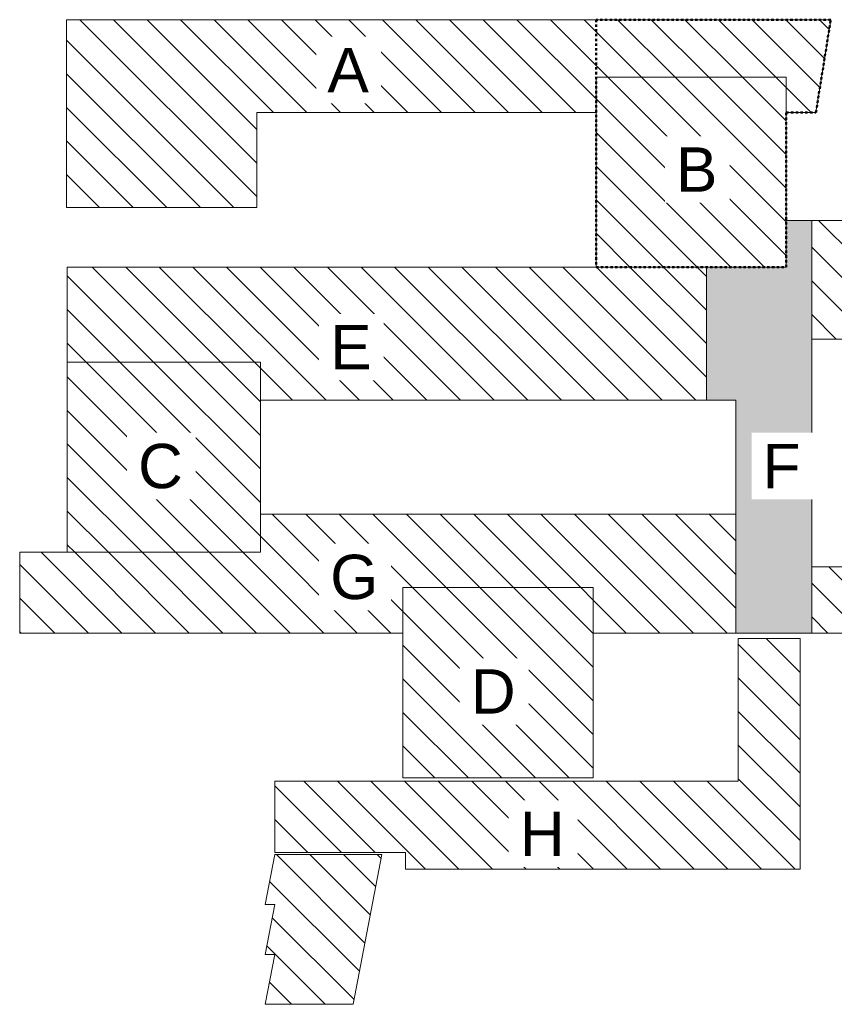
# Model space of a CAD drawing. Header units: centimetres. Extents: x -1631 to 21770, y -8842 to 3590.
# Tile 132 of 133: x 3644 to 13925, y -8842 to 3590. Entities that reach past the tile are written whole.
import ezdxf

# ---------------------------------------------------------------- set-up
doc = ezdxf.new("R2010")
doc.units = ezdxf.units.CM
doc.linetypes.add('Dash', pattern=[60, 30, -30])
for name, color, linetype, lineweight in [('A-DETL', 90, 'Continuous', 9), ('A-DETL-GENF', 92, 'Continuous', 9), ('A-DETL-MEDM', 33, 'Continuous', 13), ('A-DETL-WIDE', 214, 'Continuous', 18), ('G-ANNO-TEXT', 231, 'Continuous', 13)]:
    doc.layers.add(name, color=color, linetype=linetype, lineweight=lineweight)
doc.styles.add('Arial_14', font='arial.ttf', dxfattribs={"height": 560})
pattern_1 = [(315, (12234.72, 0), (212.132, 212.132), [])]

msp = doc.modelspace()

# ---------------------------------------------------------------- hatches: boundary and pattern name
at = {"layer": 'A-DETL-GENF', "lineweight": 18}
h = msp.add_hatch(dxfattribs=at)
h.set_pattern_fill('FP_1', color=10, style=0, pattern_type=2)
h.set_pattern_definition(pattern_1)
h.paths.add_polyline_path([(20210.27, 757.99), (21770.27, 757.99), (21770.27, 3157.99), (20210.27, 3157.99), (20210.27, 1053.99)], flags=0)
h.paths.add_polyline_path([(4236.27, 1219.99), (6636.27, 1219.99), (6636.27, 2419.99), (10918.27, 2419.99), (10918.27, 2864.99), (13318.27, 2864.99), (13318.27, 2419.99), (13693.36, 2419.99), (13879.87, 3589.99), (4236.27, 3589.99), (4236.27, 2419.99)], flags=0)
h = msp.add_hatch(dxfattribs=at)
h.set_pattern_fill('FP_1', color=10, style=0, pattern_type=2)
h.set_pattern_definition(pattern_1)
h.paths.add_polyline_path([(8481.27, -5981.01), (10881.27, -5981.01), (10881.27, -3581.01), (8481.27, -3581.01), (8481.27, -4882.23)], flags=0)
h.paths.add_polyline_path([(4244.27, -3135.01), (6681.27, -3135.01), (6681.27, -735.01), (4244.27, -735.01), (4244.27, -2655.01)], flags=0)
h.paths.add_polyline_path([(10918.27, 464.99), (13318.27, 464.99), (13318.27, 2864.99), (10918.27, 2864.99), (10918.27, 2419.99)], flags=0)
h = msp.add_hatch(dxfattribs=at)
h.set_pattern_fill('FP_1', color=10, style=0, pattern_type=2)
h.set_pattern_definition(pattern_1)
h.paths.add_polyline_path([(6863.27, -8842.01), (7853.27, -8842.01), (8213.27, -6952.01), (6863.27, -6952.01), (6743.27, -7582.01), (6863.27, -7582.01), (6743.27, -8212.01), (6863.27, -8212.01), (6743.27, -8842.01)], flags=0)
h.paths.add_polyline_path([(21380.27, -7423.01), (21380.27, -469.01), (21290.27, -469.01), (21290.27, 757.99), (20210.27, 757.99), (20210.27, 1053.99), (13640.27, 1053.99), (13640.27, -442.01), (16040.27, -442.01), (16040.27, -3319.01), (13640.27, -3319.01), (13640.27, -4155.01), (16040.27, -4155.01), (16040.27, -7423.01), (17510.27, -7423.01), (17510.27, -4573.01), (19910.27, -4573.01), (19910.27, -7423.01)], flags=0)
h.paths.add_polyline_path([(12681.27, -7135.01), (13493.27, -7135.01), (13493.27, -4225.01), (12713.27, -4225.01), (12713.27, -6025.01), (6863.27, -6025.01), (6863.27, -6925.01), (8513.27, -6925.01), (8513.27, -7135.01), (12311.27, -7135.01)], flags=0)
h.paths.add_polyline_path([(10881.27, -4155.01), (12681.27, -4155.01), (12681.27, -2655.01), (6681.27, -2655.01), (6681.27, -3135.01), (3644.27, -3135.01), (3644.27, -4155.01), (8481.27, -4155.01), (8481.27, -3581.01), (10881.27, -3581.01)], flags=0)
h.paths.add_polyline_path([(17510.27, -3346.01), (17510.27, -288.01), (19910.27, -288.01), (19910.27, -3346.01)], flags=0)
h.paths.add_polyline_path([(12311.27, -1215.01), (12311.27, 464.99), (4244.27, 464.99), (4244.27, -735.01), (6681.27, -735.01), (6681.27, -1215.01)], flags=0)
at = {"layer": 'A-DETL-GENF'}
msp.add_hatch(color=255, dxfattribs=at).paths.add_polyline_path([(13640.27, -4155.01), (13640.27, 1053.99), (13318.27, 1053.99), (13318.27, 464.99), (12311.27, 464.99), (12311.27, -1215.01), (12681.27, -1215.01), (12681.27, -4155.01), (13318.27, -4155.01)], flags=0)

# ---------------------------------------------------------------- linework, layer by layer
at = {"layer": 'A-DETL', "linetype": 'Dash', "lineweight": 50}
for p, q in [((10918.27, 3589.99), (10918.27, 464.99)), ((13879.87, 3589.99), (10918.27, 3589.99)), ((13693.36, 2419.99), (13879.87, 3589.99)), ((13318.27, 464.99), (13318.27, 2419.99)), ((13318.27, 2419.99), (13693.36, 2419.99)), ((10918.27, 464.99), (13318.27, 464.99))]:
    msp.add_line(p, q, dxfattribs=at)
at = {"layer": 'A-DETL-MEDM', "lineweight": 9}
for p, q in [((13879.87, 3589.99), (4236.27, 3589.99)), ((4236.27, 3589.99), (4236.27, 1219.99)), ((13693.36, 2419.99), (13879.87, 3589.99)), ((10918.27, 2419.99), (10918.27, 2864.99)), ((10918.27, 2864.99), (13318.27, 2864.99)), ((13318.27, 2864.99), (13318.27, 2419.99)), ((6636.27, 1219.99), (6636.27, 2419.99)), ((6636.27, 2419.99), (10918.27, 2419.99)), ((13318.27, 2419.99), (13693.36, 2419.99)), ((4236.27, 1219.99), (6636.27, 1219.99)), ((13640.27, 1053.99), (13318.27, 1053.99)), ((13318.27, 1053.99), (13318.27, 464.99)), ((20210.27, 1053.99), (13318.27, 1053.99)), ((13318.27, 1053.99), (13318.27, 464.99)), ((13640.27, -4155.01), (13640.27, 1053.99)), ((13318.27, 464.99), (4244.27, 464.99)), ((4244.27, 464.99), (4244.27, -735.01)), ((13318.27, 464.99), (12311.27, 464.99)), ((12311.27, 464.99), (12311.27, -1215.01)), ((13640.27, -3319.01), (13640.27, -442.01)), ((13640.27, -442.01), (16040.27, -442.01)), ((4244.27, -735.01), (6681.27, -735.01)), ((6681.27, -735.01), (6681.27, -1215.01)), ((6681.27, -1215.01), (12681.27, -1215.01)), ((12311.27, -1215.01), (12681.27, -1215.01)), ((12681.27, -1215.01), (12681.27, -4155.01)), ((12681.27, -1215.01), (12681.27, -2655.01)), ((6681.27, -2655.01), (6681.27, -3135.01)), ((12681.27, -2655.01), (6681.27, -2655.01)), ((6681.27, -3135.01), (3644.27, -3135.01)), ((3644.27, -3135.01), (3644.27, -4155.01)), ((16040.27, -3319.01), (13640.27, -3319.01)), ((8481.27, -4155.01), (8481.27, -3581.01)), ((8481.27, -3581.01), (10881.27, -3581.01)), ((10881.27, -3581.01), (10881.27, -4155.01)), ((3644.27, -4155.01), (8481.27, -4155.01)), ((10881.27, -4155.01), (16040.27, -4155.01)), ((12681.27, -4155.01), (13640.27, -4155.01)), ((13493.27, -4225.01), (12713.27, -4225.01)), ((12713.27, -4225.01), (12713.27, -6025.01)), ((13493.27, -7135.01), (13493.27, -4225.01)), ((12713.27, -6025.01), (6863.27, -6025.01)), ((6863.27, -6025.01), (6863.27, -6925.01)), ((6863.27, -6952.01), (6743.27, -7582.01)), ((6863.27, -6925.01), (8513.27, -6925.01)), ((8213.27, -6952.01), (6863.27, -6952.01)), ((7853.27, -8842.01), (8213.27, -6952.01)), ((8513.27, -6925.01), (8513.27, -7135.01)), ((8513.27, -7135.01), (13493.27, -7135.01)), ((6743.27, -7582.01), (6863.27, -7582.01)), ((6863.27, -7582.01), (6743.27, -8212.01)), ((6743.27, -8212.01), (6863.27, -8212.01)), ((6863.27, -8212.01), (6743.27, -8842.01)), ((6743.27, -8842.01), (7853.27, -8842.01))]:
    msp.add_line(p, q, dxfattribs=at)
at = {"layer": 'A-DETL-WIDE'}
for p, q in [((10918.27, 2864.99), (10918.27, 464.99)), ((13318.27, 2864.99), (10918.27, 2864.99)), ((13318.27, 464.99), (13318.27, 2864.99)), ((10918.27, 464.99), (13318.27, 464.99)), ((6681.27, -735.01), (4244.27, -735.01)), ((4244.27, -735.01), (4244.27, -3135.01)), ((6681.27, -3135.01), (6681.27, -735.01)), ((4244.27, -3135.01), (6681.27, -3135.01)), ((10881.27, -3581.01), (8481.27, -3581.01)), ((8481.27, -3581.01), (8481.27, -5981.01)), ((10881.27, -5981.01), (10881.27, -3581.01)), ((8481.27, -5981.01), (10881.27, -5981.01))]:
    msp.add_line(p, q, dxfattribs=at)

# ---------------------------------------------------------------- next in the draw order: texts
at = {"layer": 'G-ANNO-TEXT', "color": 7, "char_height": 560, "attachment_point": 1, "line_spacing_factor": 0.936439, "style": 'Arial_14', "bg_fill": 3, "box_fill_scale": 1.25, "bg_fill_color": 256, "bg_fill_true_color": 13158600, "bg_fill_transparency": 0}
for s, insert, width in [('\\pt2539.9976,5080.0008,7619.9984,10160.0016,12699.9992,15240.0024,17780,20319.9976,22860.0008,25399.9984,27940.0016,30479.9992,33020.0024,35560,38099.9976,40640.0008,43179.9984,45720.0016,48259.9992,50800.0024,53340,55879.9976,58420.0008,60959.9984,63500.0016,66039.9992,68580.0024,71120,73659.9976,76200.0008,78739.9984,81280.0016;A', (7527.9, 3234.41), 535.3), ('\\pt2539.9976,5080.0008,7619.9984,10160.0016,12699.9992,15240.0024,17780,20319.9976,22860.0008,25399.9984,27940.0016,30479.9992,33020.0024,35560,38099.9976,40640.0008,43179.9984,45720.0016,48259.9992,50800.0024,53340,55879.9976,58420.0008,60959.9984,63500.0016,66039.9992,68580.0024,71120,73659.9976,76200.0008,78739.9984,81280.0016;B', (11927.9, 1977.91), 535.3), ('\\pt2539.9976,5080.0008,7619.9984,10160.0016,12699.9992,15240.0024,17780,20319.9976,22860.0008,25399.9984,27940.0016,30479.9992,33020.0024,35560,38099.9976,40640.0008,43179.9984,45720.0016,48259.9992,50800.0024,53340,55879.9976,58420.0008,60959.9984,63500.0016,66039.9992,68580.0024,71120,73659.9976,76200.0008,78739.9984,81280.0016;E', (7562.9, -265.59), 535.3), ('\\pt2539.9976,5080.0008,7619.9984,10160.0016,12699.9992,15240.0024,17780,20319.9976,22860.0008,25399.9984,27940.0016,30479.9992,33020.0024,35560,38099.9976,40640.0008,43179.9984,45720.0016,48259.9992,50800.0024,53340,55879.9976,58420.0008,60959.9984,63500.0016,66039.9992,68580.0024,71120,73659.9976,76200.0008,78739.9984,81280.0016;C', (5138.03, -1765.59), 587.82), ('\\pt2539.9976,5080.0008,7619.9984,10160.0016,12699.9992,15240.0024,17780,20319.9976,22860.0008,25399.9984,27940.0016,30479.9992,33020.0024,35560,38099.9976,40640.0008,43179.9984,45720.0016,48259.9992,50800.0024,53340,55879.9976,58420.0008,60959.9984,63500.0016,66039.9992,68580.0024,71120,73659.9976,76200.0008,78739.9984,81280.0016;F', (13020.13, -1765.59), 494.9), ('\\pt2539.9976,5080.0008,7619.9984,10160.0016,12699.9992,15240.0024,17780,20319.9976,22860.0008,25399.9984,27940.0016,30479.9992,33020.0024,35560,38099.9976,40640.0008,43179.9984,45720.0016,48259.9992,50800.0024,53340,55879.9976,58420.0008,60959.9984,63500.0016,66039.9992,68580.0024,71120,73659.9976,76200.0008,78739.9984,81280.0016;G', (7562.9, -3165.59), 628.22), ('\\pt2539.9976,5080.0008,7619.9984,10160.0016,12699.9992,15240.0024,17780,20319.9976,22860.0008,25399.9984,27940.0016,30479.9992,33020.0024,35560,38099.9976,40640.0008,43179.9984,45720.0016,48259.9992,50800.0024,53340,55879.9976,58420.0008,60959.9984,63500.0016,66039.9992,68580.0024,71120,73659.9976,76200.0008,78739.9984,81280.0016;D', (9338.03, -4611.59), 587.82), ('\\pt2539.9976,5080.0008,7619.9984,10160.0016,12699.9992,15240.0024,17780,20319.9976,22860.0008,25399.9984,27940.0016,30479.9992,33020.0024,35560,38099.9976,40640.0008,43179.9984,45720.0016,48259.9992,50800.0024,53340,55879.9976,58420.0008,60959.9984,63500.0016,66039.9992,68580.0024,71120,73659.9976,76200.0008,78739.9984,81280.0016;H', (9956.61, -6408.07), 587.82)]:
    msp.add_mtext(s, dxfattribs=dict(at, insert=insert, width=width))

doc.saveas('drawing.dxf')
